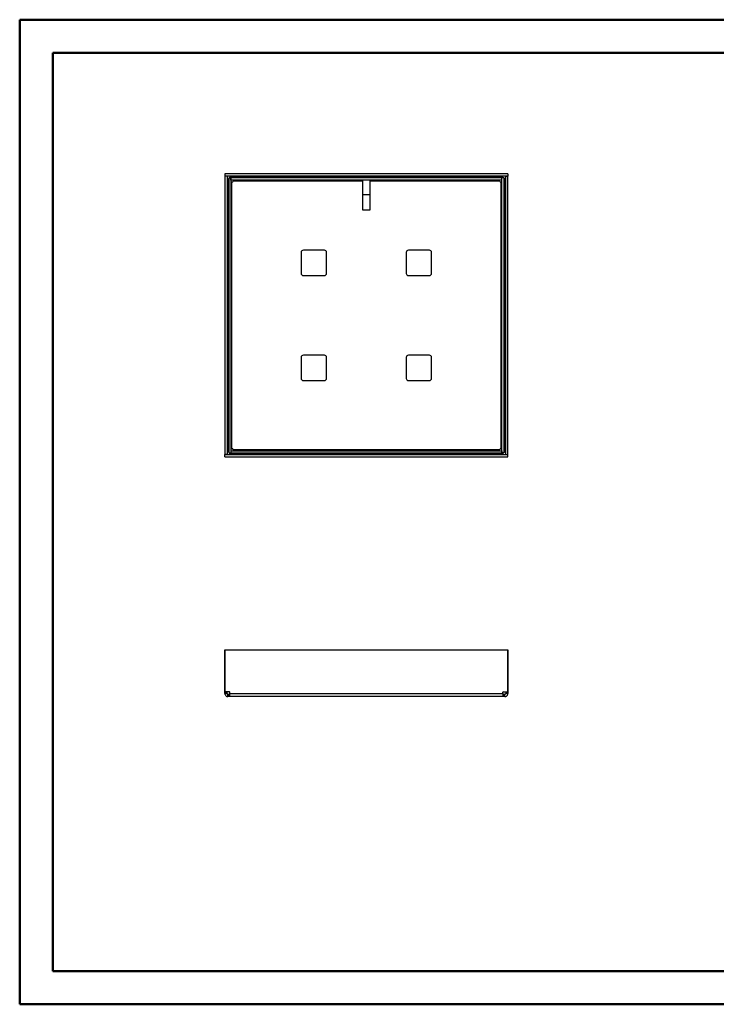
# Model space of a CAD drawing. Header units: millimetres. Extents: x 0 to 420, y 0 to 297.
# Tile 1 of 2: x 0 to 210, y 0 to 297. Entities that reach past the tile are written whole.
import ezdxf

# ---------------------------------------------------------------- set-up
doc = ezdxf.new("R2010")
doc.units = ezdxf.units.MM

msp = doc.modelspace()

# ---------------------------------------------------------------- linework, layer by layer
at = {"color": 7, "linetype": 'Continuous', "lineweight": 50}
for p, q in [((0.38, 0.21), (0.38, 297.21)), ((0.38, 297.21), (420.38, 297.21)), ((10.38, 10.21), (10.38, 287.21)), ((10.38, 287.21), (410.38, 287.21)), ((10.38, 10.21), (410.38, 10.21)), ((0.38, 0.21), (420.38, 0.21))]:
    msp.add_line(p, q, dxfattribs=at)
at = {"color": 7, "linetype": 'Continuous', "lineweight": 25}
for p, q in [((62.89, 250), (62.22, 250)), ((62.22, 250), (62.22, 166.03)), ((147.52, 250.68), (62.26, 250.68)), ((62.26, 250.68), (62.26, 250.02)), ((147.52, 250.02), (62.26, 250.02)), ((62.89, 250), (62.89, 166.03)), ((63.39, 249.48), (63.39, 166.55)), ((63.39, 249.48), (64.06, 249.48)), ((63.71, 249.75), (146.07, 249.75)), ((63.71, 249.48), (63.71, 249.75)), ((64.06, 249.48), (64.06, 166.55)), ((64.07, 248.85), (64.07, 249.52)), ((145.71, 249.52), (64.07, 249.52)), ((145.71, 248.85), (145.71, 249.52)), ((145.72, 166.55), (145.72, 249.48)), ((146.39, 249.48), (145.72, 249.48)), ((146.07, 249.75), (146.07, 249.48)), ((146.39, 166.55), (146.39, 249.48)), ((146.89, 250), (147.56, 250)), ((146.89, 166.03), (146.89, 250)), ((147.52, 250.68), (147.52, 250.02)), ((147.56, 166.03), (147.56, 250)), ((63.16, 166.83), (63.16, 249.2)), ((63.16, 249.2), (63.39, 249.2)), ((145.71, 248.85), (64.07, 248.85)), ((64.32, 167.83), (64.32, 248.2)), ((64.37, 248.2), (64.32, 248.2)), ((64.71, 248.58), (103.72, 248.58)), ((64.71, 248.58), (64.71, 248.53)), ((103.72, 248.58), (103.72, 248.85)), ((103.72, 248.58), (103.72, 239.85)), ((106.06, 248.85), (106.06, 248.58)), ((106.06, 248.58), (145.07, 248.58)), ((106.06, 239.85), (106.06, 248.58)), ((145.07, 248.53), (145.07, 248.58)), ((145.46, 248.2), (145.41, 248.2)), ((145.46, 248.2), (145.46, 167.83)), ((146.39, 249.2), (146.62, 249.2)), ((146.62, 249.2), (146.62, 166.83)), ((106.06, 244.35), (103.72, 244.35)), ((103.72, 239.85), (106.06, 239.85)), ((85.22, 227.02), (85.22, 220.68)), ((92.22, 227.68), (85.89, 227.68)), ((92.89, 220.68), (92.89, 227.02)), ((116.89, 227.02), (116.89, 220.68)), ((123.89, 227.68), (117.56, 227.68)), ((124.56, 220.68), (124.56, 227.02)), ((85.89, 220.02), (92.22, 220.02)), ((117.56, 220.02), (123.89, 220.02)), ((85.22, 195.35), (85.22, 189.02)), ((92.22, 196.02), (85.89, 196.02)), ((92.89, 189.02), (92.89, 195.35)), ((116.89, 195.35), (116.89, 189.02)), ((123.89, 196.02), (117.56, 196.02)), ((124.56, 189.02), (124.56, 195.35)), ((85.89, 188.35), (92.22, 188.35)), ((117.56, 188.35), (123.89, 188.35)), ((63.39, 166.83), (63.16, 166.83)), ((63.39, 166.55), (64.06, 166.55)), ((63.71, 166.28), (63.71, 166.55)), ((64.07, 167.18), (64.07, 166.52)), ((64.07, 167.18), (145.71, 167.18)), ((64.07, 166.52), (145.71, 166.52)), ((64.32, 167.83), (64.37, 167.83)), ((64.71, 167.5), (64.71, 167.45)), ((145.07, 167.45), (64.71, 167.45)), ((145.07, 167.45), (145.07, 167.5)), ((145.41, 167.83), (145.46, 167.83)), ((145.71, 167.18), (145.71, 166.52)), ((146.39, 166.55), (145.72, 166.55)), ((146.07, 166.55), (146.07, 166.28)), ((146.62, 166.83), (146.39, 166.83)), ((62.89, 166.03), (62.22, 166.03)), ((62.26, 165.35), (62.26, 166.02)), ((62.26, 166.02), (147.52, 166.02)), ((62.26, 165.35), (147.52, 165.35)), ((146.07, 166.28), (63.71, 166.28)), ((146.89, 166.03), (147.56, 166.03)), ((147.52, 165.35), (147.52, 166.02)), ((62.26, 107.13), (62.22, 107.13)), ((62.22, 107.13), (62.22, 94.52)), ((62.26, 94.52), (62.26, 107.13)), ((62.26, 107.13), (147.52, 107.13)), ((147.52, 94.52), (147.52, 107.13)), ((147.52, 107.13), (147.56, 107.13)), ((147.56, 107.13), (147.56, 94.52)), ((62.22, 94.52), (62.26, 94.52)), ((62.22, 94.36), (62.22, 94.52)), ((62.22, 94.36), (62.89, 94.36)), ((62.22, 93.98), (62.22, 94.36)), ((62.22, 93.98), (62.89, 93.98)), ((63.54, 94.52), (62.26, 94.52)), ((62.89, 94.36), (62.89, 94.52)), ((62.89, 93.98), (62.89, 94.36)), ((63.16, 93.04), (63.16, 93.71)), ((63.54, 93.71), (63.16, 93.71)), ((63.54, 93.04), (63.16, 93.04)), ((63.54, 93.04), (63.54, 93.71)), ((63.71, 93.71), (63.54, 93.71)), ((63.71, 93.04), (63.54, 93.04)), ((63.71, 93.98), (63.71, 94.36)), ((63.71, 93.98), (146.07, 93.98)), ((146.07, 93.04), (63.71, 93.04)), ((146.07, 93.98), (146.07, 94.36)), ((146.24, 93.71), (146.07, 93.71)), ((146.24, 93.04), (146.07, 93.04)), ((146.24, 94.52), (147.52, 94.52)), ((146.24, 93.04), (146.24, 93.71)), ((146.62, 93.71), (146.24, 93.71)), ((146.62, 93.04), (146.24, 93.04)), ((146.62, 93.04), (146.62, 93.71)), ((146.89, 94.52), (146.89, 94.36)), ((147.56, 94.36), (146.89, 94.36)), ((146.89, 94.36), (146.89, 93.98)), ((147.56, 93.98), (146.89, 93.98)), ((147.56, 94.52), (147.52, 94.52)), ((147.56, 94.52), (147.56, 94.36)), ((147.56, 94.36), (147.56, 93.98))]:
    msp.add_line(p, q, dxfattribs=at)
for centre, radius, start, end in [((64.37, 248.53), 0.333, 270, 0), ((145.41, 248.53), 0.333, 180, 270), ((85.89, 227.02), 0.667, 90, 180), ((92.22, 227.02), 0.667, 0, 90), ((117.56, 227.02), 0.667, 90, 180), ((123.89, 227.02), 0.667, 0, 90), ((85.89, 220.68), 0.667, 180, 270), ((92.22, 220.68), 0.667, 270, 0), ((117.56, 220.68), 0.667, 180, 270), ((123.89, 220.68), 0.667, 270, 0), ((85.89, 195.35), 0.667, 90, 180), ((92.22, 195.35), 0.667, 0, 90), ((117.56, 195.35), 0.667, 90, 180), ((123.89, 195.35), 0.667, 0, 90), ((85.89, 189.02), 0.667, 180, 270), ((92.22, 189.02), 0.667, 270, 0), ((117.56, 189.02), 0.667, 180, 270), ((123.89, 189.02), 0.667, 270, 0), ((64.37, 167.5), 0.333, 0, 90), ((145.41, 167.5), 0.333, 90, 180), ((63.54, 94.36), 0.167, 0, 90), ((146.24, 94.36), 0.167, 90, 180)]:
    msp.add_arc(centre, radius, start, end, dxfattribs=at)
for points in [[(63.71, 250.02), (63.71, 250.01), (63.71, 250), (63.71, 249.94), (63.71, 249.86), (63.71, 249.79), (63.71, 249.75)], [(146.07, 249.75), (146.07, 249.79), (146.07, 249.86), (146.07, 249.94), (146.07, 250), (146.07, 250.01), (146.07, 250.02)], [(63.16, 249.2), (63.12, 249.2), (63.05, 249.2), (62.96, 249.2), (62.9, 249.2), (62.89, 249.2), (62.89, 249.2)], [(64.32, 248.2), (64.29, 248.2), (64.22, 248.2), (64.13, 248.2), (64.07, 248.2), (64.06, 248.2), (64.06, 248.2)], [(64.71, 248.85), (64.71, 248.85), (64.71, 248.84), (64.71, 248.78), (64.71, 248.69), (64.71, 248.62), (64.71, 248.58)], [(145.07, 248.58), (145.07, 248.62), (145.07, 248.69), (145.07, 248.78), (145.07, 248.84), (145.07, 248.85), (145.07, 248.85)], [(145.72, 248.2), (145.72, 248.2), (145.71, 248.2), (145.65, 248.2), (145.56, 248.2), (145.49, 248.2), (145.46, 248.2)], [(146.89, 249.2), (146.88, 249.2), (146.88, 249.2), (146.82, 249.2), (146.73, 249.2), (146.66, 249.2), (146.62, 249.2)], [(62.89, 166.83), (62.89, 166.83), (62.9, 166.83), (62.96, 166.83), (63.05, 166.83), (63.12, 166.83), (63.16, 166.83)], [(64.06, 167.83), (64.06, 167.83), (64.07, 167.83), (64.13, 167.83), (64.22, 167.83), (64.29, 167.83), (64.32, 167.83)], [(64.71, 167.45), (64.71, 167.42), (64.71, 167.35), (64.71, 167.26), (64.71, 167.2), (64.71, 167.19), (64.71, 167.18)], [(145.07, 167.18), (145.07, 167.19), (145.07, 167.2), (145.07, 167.26), (145.07, 167.35), (145.07, 167.42), (145.07, 167.45)], [(145.46, 167.83), (145.49, 167.83), (145.56, 167.83), (145.65, 167.83), (145.71, 167.83), (145.72, 167.83), (145.72, 167.83)], [(146.62, 166.83), (146.66, 166.83), (146.73, 166.83), (146.82, 166.83), (146.88, 166.83), (146.88, 166.83), (146.89, 166.83)], [(63.71, 166.28), (63.71, 166.25), (63.71, 166.18), (63.71, 166.09), (63.71, 166.03), (63.71, 166.02), (63.71, 166.02)], [(146.07, 166.02), (146.07, 166.02), (146.07, 166.03), (146.07, 166.09), (146.07, 166.18), (146.07, 166.25), (146.07, 166.28)], [(62.22, 93.98), (62.24, 93.85), (62.26, 93.61), (62.48, 93.3), (62.79, 93.08), (63.03, 93.06), (63.16, 93.04)], [(62.89, 93.98), (62.89, 93.94), (62.9, 93.87), (62.96, 93.78), (63.05, 93.72), (63.12, 93.71), (63.16, 93.71)], [(63.71, 93.04), (63.71, 93.06), (63.71, 93.08), (63.71, 93.3), (63.71, 93.61), (63.71, 93.85), (63.71, 93.98)], [(146.07, 93.98), (146.07, 93.85), (146.07, 93.61), (146.07, 93.3), (146.07, 93.08), (146.07, 93.06), (146.07, 93.04)], [(146.62, 93.04), (146.74, 93.06), (146.99, 93.08), (147.3, 93.3), (147.51, 93.61), (147.54, 93.85), (147.56, 93.98)], [(146.62, 93.71), (146.66, 93.71), (146.73, 93.72), (146.82, 93.78), (146.88, 93.87), (146.88, 93.94), (146.89, 93.98)]]:
    msp.add_open_spline(points, degree=3, dxfattribs=at)

doc.saveas('drawing.dxf')
